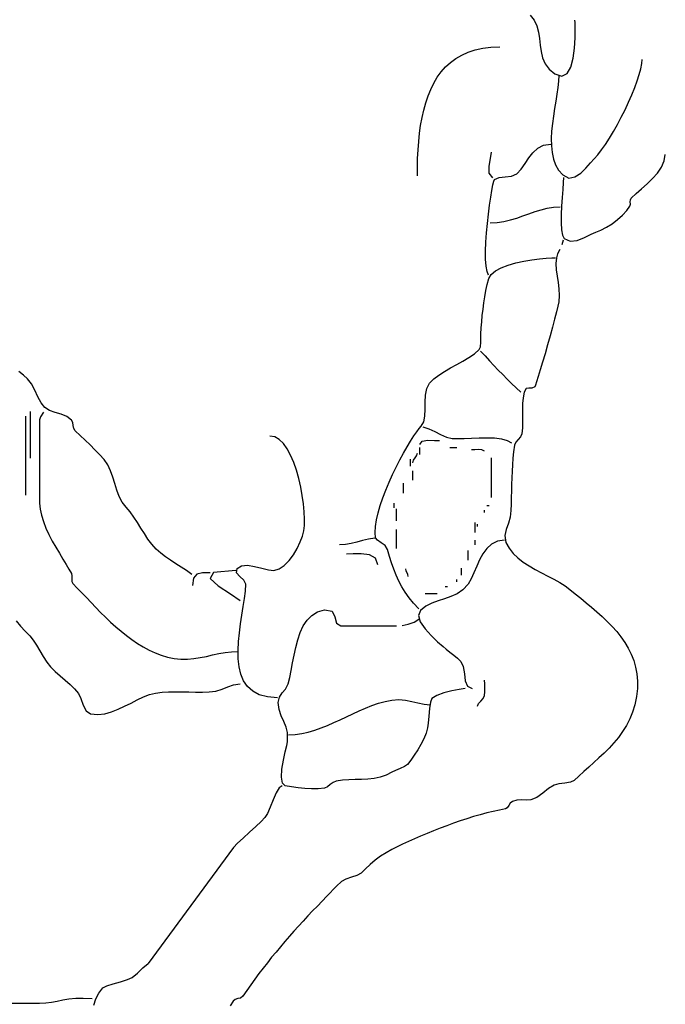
# Model space of a CAD drawing. Extents: x 0.04 to 3.37, y 0.04 to 5.73.
# Tile 4 of 5: x 1.49 to 2.88, y 2.27 to 4.39. Entities that reach past the tile are written whole.
import ezdxf

# ---------------------------------------------------------------- set-up
doc = ezdxf.new("R2010")
doc.units = 0

msp = doc.modelspace()

# ---------------------------------------------------------------- linework, layer by layer
at = {"color": 7, "linetype": 'CONTINUOUS'}
for p, q in [((2.58855, 4.40355), (2.5971, 4.3925)), ((2.5971, 4.3925), (2.60265, 4.38015)), ((2.60265, 4.38015), (2.60605, 4.3669)), ((2.6852, 4.3873), (2.685, 4.393)), ((2.6855, 4.37355), (2.6852, 4.3873)), ((2.60605, 4.3669), (2.6082, 4.353)), ((2.6853, 4.35435), (2.6855, 4.37355)), ((2.6082, 4.353), (2.60985, 4.3389)), ((2.60985, 4.3389), (2.61195, 4.3249)), ((2.684, 4.33245), (2.6853, 4.35435)), ((2.428, 4.3099), (2.4407, 4.3173)), ((2.4407, 4.3173), (2.4546, 4.32355)), ((2.4546, 4.32355), (2.46975, 4.32845)), ((2.46975, 4.32845), (2.48615, 4.33205)), ((2.48615, 4.33205), (2.5039, 4.33425)), ((2.5039, 4.33425), (2.523, 4.335)), ((2.61195, 4.3249), (2.6153, 4.31135)), ((2.68105, 4.31055), (2.684, 4.33245)), ((2.40595, 4.2917), (2.41645, 4.30135)), ((2.41645, 4.30135), (2.428, 4.3099)), ((2.6153, 4.31135), (2.62075, 4.29855)), ((2.62075, 4.29855), (2.62915, 4.2869)), ((2.6759, 4.2913), (2.68105, 4.31055)), ((2.8272, 4.28795), (2.82925, 4.29885)), ((2.82925, 4.29885), (2.83, 4.308)), ((2.388, 4.26935), (2.39645, 4.281)), ((2.39645, 4.281), (2.40595, 4.2917)), ((2.62915, 4.2869), (2.64145, 4.27665)), ((2.64145, 4.27665), (2.65665, 4.2717)), ((2.65, 4.273), (2.6495, 4.2608)), ((2.65665, 4.2717), (2.66795, 4.27745)), ((2.66795, 4.27745), (2.6759, 4.2913)), ((2.8194, 4.26175), (2.82385, 4.2755)), ((2.82385, 4.2755), (2.8272, 4.28795)), ((2.3738, 4.24335), (2.38045, 4.25675)), ((2.38045, 4.25675), (2.388, 4.26935)), ((2.6495, 4.2608), (2.6481, 4.2474)), ((2.814, 4.24705), (2.8194, 4.26175)), ((2.368, 4.22915), (2.3738, 4.24335)), ((2.6461, 4.233), (2.6437, 4.21775)), ((2.6481, 4.2474), (2.6461, 4.233)), ((2.80075, 4.2156), (2.80775, 4.23155)), ((2.80775, 4.23155), (2.814, 4.24705)), ((2.35865, 4.1986), (2.36295, 4.2142)), ((2.36295, 4.2142), (2.368, 4.22915)), ((2.6437, 4.21775), (2.6411, 4.202)), ((2.79315, 4.19945), (2.80075, 4.2156)), ((2.35505, 4.1824), (2.35865, 4.1986)), ((2.6411, 4.202), (2.6386, 4.1858)), ((2.7851, 4.1833), (2.79315, 4.19945)), ((2.3521, 4.16565), (2.35505, 4.1824)), ((2.63645, 4.1695), (2.6348, 4.1532)), ((2.6386, 4.1858), (2.63645, 4.1695)), ((2.7681, 4.1522), (2.7767, 4.16745)), ((2.7767, 4.16745), (2.7851, 4.1833)), ((2.3479, 4.13075), (2.3497, 4.1484)), ((2.3497, 4.1484), (2.3521, 4.16565)), ((2.6348, 4.1532), (2.63395, 4.1372)), ((2.7594, 4.13775), (2.7681, 4.1522)), ((2.34655, 4.1127), (2.3479, 4.13075)), ((2.61725, 4.1226), (2.633, 4.125)), ((2.63395, 4.1372), (2.63415, 4.12165)), ((2.7423, 4.11245), (2.7508, 4.12445)), ((2.7508, 4.12445), (2.7594, 4.13775)), ((2.34565, 4.09435), (2.34655, 4.1127)), ((2.503, 4.09395), (2.505, 4.108)), ((2.5855, 4.0952), (2.59435, 4.10655)), ((2.59435, 4.10655), (2.60465, 4.11605)), ((2.60465, 4.11605), (2.61725, 4.1226)), ((2.63415, 4.12165), (2.63555, 4.1068)), ((2.63555, 4.1068), (2.6385, 4.0929)), ((2.72645, 4.09355), (2.73415, 4.10205)), ((2.73415, 4.10205), (2.7423, 4.11245)), ((2.87785, 4.0887), (2.88, 4.103)), ((2.34515, 4.07575), (2.34565, 4.09435)), ((2.49995, 4.0776), (2.503, 4.09395)), ((2.56885, 4.07125), (2.5773, 4.08305)), ((2.5773, 4.08305), (2.5855, 4.0952)), ((2.6385, 4.0929), (2.64315, 4.08005)), ((2.70885, 4.0734), (2.7187, 4.0848)), ((2.7187, 4.0848), (2.72645, 4.09355)), ((2.87205, 4.07525), (2.87785, 4.0887)), ((2.345, 4.057), (2.34515, 4.07575)), ((2.50015, 4.0624), (2.49995, 4.0776)), ((2.508, 4.052), (2.50015, 4.0624)), ((2.5481, 4.0558), (2.5593, 4.06095)), ((2.5593, 4.06095), (2.56885, 4.07125)), ((2.64315, 4.08005), (2.64975, 4.06855)), ((2.64975, 4.06855), (2.65855, 4.05855)), ((2.6849, 4.05415), (2.69745, 4.06225)), ((2.69745, 4.06225), (2.70885, 4.0734)), ((2.8527, 4.05055), (2.8634, 4.06255)), ((2.8634, 4.06255), (2.87205, 4.07525)), ((2.508, 4.0371), (2.50985, 4.0451)), ((2.50985, 4.0451), (2.51125, 4.04855)), ((2.51125, 4.04855), (2.52165, 4.05325)), ((2.52165, 4.05325), (2.5347, 4.05445)), ((2.5347, 4.05445), (2.5481, 4.0558)), ((2.65855, 4.05855), (2.6718, 4.05195)), ((2.65965, 4.04195), (2.6587, 4.0272)), ((2.66, 4.053), (2.65965, 4.04195)), ((2.6718, 4.05195), (2.6849, 4.05415)), ((2.82855, 4.02845), (2.8408, 4.0392)), ((2.8408, 4.0392), (2.8527, 4.05055)), ((2.50335, 4.0104), (2.50575, 4.0253)), ((2.50575, 4.0253), (2.508, 4.0371)), ((2.6587, 4.0272), (2.6575, 4.00995)), ((2.80645, 4.00855), (2.81685, 4.01825)), ((2.81685, 4.01825), (2.82855, 4.02845)), ((2.5008, 3.99305), (2.50335, 4.0104)), ((2.6575, 4.00995), (2.65635, 3.99145)), ((2.80455, 4.00035), (2.80465, 4.0049)), ((2.8046, 3.99565), (2.80455, 4.00035)), ((2.80465, 4.0049), (2.80645, 4.00855)), ((2.4984, 3.974), (2.5008, 3.99305)), ((2.57265, 3.9701), (2.5858, 3.9749)), ((2.5858, 3.9749), (2.59895, 3.9795)), ((2.59895, 3.9795), (2.6121, 3.9836)), ((2.6121, 3.9836), (2.62545, 3.98695)), ((2.62545, 3.98695), (2.63905, 3.9892)), ((2.63905, 3.9892), (2.653, 3.99)), ((2.65635, 3.99145), (2.65555, 3.97285)), ((2.7878, 3.97175), (2.79685, 3.98165)), ((2.79685, 3.98165), (2.80355, 3.99145)), ((2.80355, 3.99145), (2.8046, 3.99565)), ((2.4943, 3.9334), (2.49615, 3.9539)), ((2.49615, 3.9539), (2.4984, 3.974)), ((2.502, 3.955), (2.5171, 3.9558)), ((2.5171, 3.9558), (2.53165, 3.95805)), ((2.53165, 3.95805), (2.54565, 3.9614)), ((2.54565, 3.9614), (2.5593, 3.9655)), ((2.5593, 3.9655), (2.57265, 3.9701)), ((2.65555, 3.97285), (2.65535, 3.95535)), ((2.65535, 3.95535), (2.65605, 3.94015)), ((2.75295, 3.9455), (2.76515, 3.95325)), ((2.76515, 3.95325), (2.777, 3.96215)), ((2.777, 3.96215), (2.7878, 3.97175)), ((2.49295, 3.9133), (2.4943, 3.9334)), ((2.65605, 3.94015), (2.658, 3.92845)), ((2.72, 3.93075), (2.73, 3.9353)), ((2.73, 3.9353), (2.741, 3.9394)), ((2.741, 3.9394), (2.75295, 3.9455)), ((2.49225, 3.8942), (2.49295, 3.9133)), ((2.65965, 3.918), (2.65665, 3.90765)), ((2.658, 3.92845), (2.66145, 3.92145)), ((2.66145, 3.92145), (2.67445, 3.91545)), ((2.67445, 3.91545), (2.69005, 3.91735)), ((2.69005, 3.91735), (2.70595, 3.9236)), ((2.70595, 3.9236), (2.72, 3.93075)), ((2.4923, 3.87685), (2.49225, 3.8942)), ((2.65215, 3.89785), (2.64775, 3.8886)), ((2.4933, 3.8619), (2.4923, 3.87685)), ((2.541, 3.86385), (2.55765, 3.86855)), ((2.55765, 3.86855), (2.57505, 3.8723)), ((2.57505, 3.8723), (2.59235, 3.87525)), ((2.59235, 3.87525), (2.6087, 3.8774)), ((2.6087, 3.8774), (2.62315, 3.8789)), ((2.62315, 3.8789), (2.63485, 3.87975)), ((2.63485, 3.87975), (2.643, 3.88)), ((2.645, 3.88), (2.64405, 3.8673)), ((2.64775, 3.8886), (2.645, 3.88)), ((2.4954, 3.85005), (2.4933, 3.8619)), ((2.49865, 3.842), (2.4954, 3.85005)), ((2.50415, 3.8439), (2.51335, 3.8516)), ((2.51335, 3.8516), (2.52595, 3.85825)), ((2.52595, 3.85825), (2.541, 3.86385)), ((2.64405, 3.8673), (2.6448, 3.854)), ((2.6448, 3.854), (2.6466, 3.8404)), ((2.4959, 3.822), (2.49915, 3.835)), ((2.49915, 3.835), (2.50415, 3.8439)), ((2.6466, 3.8404), (2.6487, 3.8265)), ((2.6487, 3.8265), (2.65045, 3.81255)), ((2.4906, 3.79555), (2.49305, 3.80885)), ((2.49305, 3.80885), (2.4959, 3.822)), ((2.65045, 3.81255), (2.6511, 3.79865)), ((2.4885, 3.78215), (2.4906, 3.79555)), ((2.65, 3.785), (2.6481, 3.77555)), ((2.6511, 3.79865), (2.65, 3.785)), ((2.4852, 3.7552), (2.48675, 3.7687)), ((2.48675, 3.7687), (2.4885, 3.78215)), ((2.6451, 3.76275), (2.64115, 3.7472)), ((2.6481, 3.77555), (2.6451, 3.76275)), ((2.4828, 3.7283), (2.4839, 3.74175)), ((2.4839, 3.74175), (2.4852, 3.7552)), ((2.64115, 3.7472), (2.6365, 3.7297)), ((2.4818, 3.715), (2.4828, 3.7283)), ((2.6365, 3.7297), (2.63135, 3.71095)), ((2.48175, 3.7075), (2.4818, 3.715)), ((2.48185, 3.69745), (2.48175, 3.7075)), ((2.63135, 3.71095), (2.62595, 3.69165)), ((2.4682, 3.67245), (2.47855, 3.68145)), ((2.47855, 3.68145), (2.4811, 3.68775)), ((2.4811, 3.68775), (2.48185, 3.69745)), ((2.4814, 3.67845), (2.4911, 3.66775)), ((2.62595, 3.69165), (2.6205, 3.6725)), ((2.4299, 3.64915), (2.4434, 3.6565)), ((2.4434, 3.6565), (2.4563, 3.6642)), ((2.4563, 3.6642), (2.4682, 3.67245)), ((2.4911, 3.66775), (2.50065, 3.65735)), ((2.50065, 3.65735), (2.51015, 3.64715)), ((2.6205, 3.6725), (2.6152, 3.65425)), ((2.4033, 3.6344), (2.4164, 3.64185)), ((2.4164, 3.64185), (2.4299, 3.64915)), ((2.51015, 3.64715), (2.51965, 3.6372)), ((2.51965, 3.6372), (2.52915, 3.62745)), ((2.61025, 3.63765), (2.6059, 3.6233)), ((2.6152, 3.65425), (2.61025, 3.63765)), ((1.49485, 3.6264), (1.4848, 3.63425)), ((1.50355, 3.61855), (1.49485, 3.6264)), ((1.5121, 3.6075), (1.50355, 3.61855)), ((2.37145, 3.60895), (2.38035, 3.6182)), ((2.38035, 3.6182), (2.3911, 3.6266)), ((2.3911, 3.6266), (2.4033, 3.6344)), ((2.52915, 3.62745), (2.5387, 3.61785)), ((2.5387, 3.61785), (2.5483, 3.60845)), ((2.6059, 3.6233), (2.6024, 3.61205)), ((1.5195, 3.59405), (1.5121, 3.6075)), ((1.52645, 3.57995), (1.5195, 3.59405)), ((2.36275, 3.5834), (2.3655, 3.5974)), ((2.3655, 3.5974), (2.37145, 3.60895)), ((2.5483, 3.60845), (2.55805, 3.59915)), ((2.55805, 3.59915), (2.568, 3.59)), ((2.57995, 3.5973), (2.57565, 3.59)), ((2.5858, 3.59865), (2.57995, 3.5973)), ((2.59235, 3.59855), (2.5858, 3.59865)), ((2.59855, 3.60145), (2.59235, 3.59855)), ((2.59985, 3.6045), (2.59855, 3.60145)), ((2.6024, 3.61205), (2.59985, 3.6045)), ((1.5335, 3.56685), (1.52645, 3.57995)), ((2.362, 3.56815), (2.36275, 3.5834)), ((2.5731, 3.5776), (2.57195, 3.56485)), ((2.57565, 3.59), (2.5731, 3.5776)), ((1.54145, 3.55645), (1.5335, 3.56685)), ((1.55105, 3.5502), (1.54145, 3.55645)), ((1.5633, 3.54605), (1.55105, 3.5502)), ((2.36135, 3.5382), (2.36195, 3.5527)), ((2.36195, 3.5527), (2.362, 3.56815)), ((2.57195, 3.56485), (2.5717, 3.5518)), ((2.5717, 3.5518), (2.57185, 3.53865)), ((1.5, 3.367), (1.5, 3.538)), ((1.51, 3.447), (1.51, 3.548)), ((1.53155, 3.5366), (1.53, 3.53)), ((1.53, 3.53), (1.53, 3.35)), ((1.53845, 3.5464), (1.53155, 3.5366)), ((1.57645, 3.54225), (1.5633, 3.54605)), ((1.5889, 3.5372), (1.57645, 3.54225)), ((1.59895, 3.5293), (1.5889, 3.5372)), ((1.60145, 3.52385), (1.59895, 3.5293)), ((2.359, 3.52575), (2.36135, 3.5382)), ((2.57185, 3.53865), (2.57195, 3.52555)), ((1.6025, 3.5175), (1.60145, 3.52385)), ((1.60365, 3.5113), (1.6025, 3.5175)), ((1.60645, 3.50645), (1.60365, 3.5113)), ((2.34375, 3.50425), (2.34915, 3.5114)), ((2.34915, 3.5114), (2.35355, 3.51645)), ((2.35355, 3.51645), (2.359, 3.52575)), ((2.357, 3.515), (2.3697, 3.51065)), ((2.3697, 3.51065), (2.3825, 3.50455)), ((2.5716, 3.51265), (2.57025, 3.5)), ((2.57195, 3.52555), (2.5716, 3.51265)), ((1.6173, 3.49625), (1.60645, 3.50645)), ((1.6281, 3.48605), (1.6173, 3.49625)), ((1.63875, 3.4758), (1.6281, 3.48605)), ((2.0373, 3.49305), (2.027, 3.495)), ((2.0469, 3.48745), (2.0373, 3.49305)), ((2.05585, 3.4787), (2.0469, 3.48745)), ((2.33055, 3.4842), (2.3375, 3.4951)), ((2.3375, 3.4951), (2.34375, 3.50425)), ((2.3553, 3.48405), (2.3677, 3.48615)), ((2.3677, 3.48615), (2.382, 3.4857)), ((2.382, 3.4857), (2.393, 3.485)), ((2.3825, 3.50455), (2.3952, 3.49815)), ((2.3952, 3.49815), (2.4077, 3.49275)), ((2.4077, 3.49275), (2.42, 3.4898)), ((2.42, 3.4898), (2.4316, 3.4893)), ((2.4316, 3.4893), (2.44575, 3.48965)), ((2.44575, 3.48965), (2.4616, 3.4904)), ((2.4616, 3.4904), (2.4784, 3.49115)), ((2.4784, 3.49115), (2.4953, 3.49145)), ((2.4953, 3.49145), (2.51155, 3.4909)), ((2.51155, 3.4909), (2.52625, 3.4891)), ((2.52625, 3.4891), (2.5387, 3.4856)), ((2.5625, 3.4875), (2.55765, 3.4819)), ((2.56735, 3.49305), (2.5625, 3.4875)), ((2.57025, 3.5), (2.56735, 3.49305)), ((1.6492, 3.4654), (1.63875, 3.4758)), ((1.6593, 3.45495), (1.6492, 3.4654)), ((2.06405, 3.46725), (2.05585, 3.4787)), ((2.0715, 3.4535), (2.06405, 3.46725)), ((2.31535, 3.45815), (2.32315, 3.47185)), ((2.32315, 3.47185), (2.33055, 3.4842)), ((2.35, 3.477), (2.3553, 3.48405)), ((2.35, 3.455), (2.35, 3.47)), ((2.415, 3.47), (2.43, 3.47)), ((2.4688, 3.4654), (2.462, 3.465)), ((2.4768, 3.4658), (2.4688, 3.4654)), ((2.48435, 3.46505), (2.4768, 3.4658)), ((2.49, 3.462), (2.48435, 3.46505)), ((2.5387, 3.4856), (2.548, 3.48)), ((2.55465, 3.475), (2.5526, 3.46115)), ((2.55765, 3.4819), (2.55465, 3.475)), ((1.66905, 3.4443), (1.6593, 3.45495)), ((1.67715, 3.4329), (1.66905, 3.4443)), ((2.0782, 3.43795), (2.0715, 3.4535)), ((2.2994, 3.42785), (2.30735, 3.44345)), ((2.30735, 3.44345), (2.31535, 3.45815)), ((2.33, 3.43), (2.33, 3.445)), ((2.335, 3.437), (2.33655, 3.4432)), ((2.33655, 3.4432), (2.34, 3.4478)), ((2.34, 3.4478), (2.34345, 3.4522)), ((2.34345, 3.4522), (2.345, 3.458)), ((2.505, 3.362), (2.505, 3.448)), ((2.5511, 3.44715), (2.55, 3.4331)), ((2.5526, 3.46115), (2.5511, 3.44715)), ((1.68325, 3.4201), (1.67715, 3.4329)), ((2.08405, 3.421), (2.0782, 3.43795)), ((2.29155, 3.4117), (2.2994, 3.42785)), ((2.55, 3.4331), (2.54925, 3.41895)), ((1.68805, 3.40635), (1.68325, 3.4201)), ((1.6922, 3.3922), (1.68805, 3.40635)), ((2.08915, 3.40315), (2.08405, 3.421)), ((2.0934, 3.3848), (2.08915, 3.40315)), ((2.284, 3.3951), (2.29155, 3.4117)), ((2.335, 3.4), (2.335, 3.42)), ((2.54875, 3.4048), (2.5484, 3.39055)), ((2.54925, 3.41895), (2.54875, 3.4048)), ((1.69645, 3.37815), (1.6922, 3.3922)), ((2.09675, 3.36645), (2.0934, 3.3848)), ((2.27695, 3.37835), (2.284, 3.3951)), ((2.315, 3.372), (2.315, 3.393)), ((2.5484, 3.39055), (2.54805, 3.37635)), ((1.70145, 3.36465), (1.69645, 3.37815)), ((1.70785, 3.35225), (1.70145, 3.36465)), ((2.09925, 3.3485), (2.09675, 3.36645)), ((2.265, 3.3452), (2.27055, 3.36165)), ((2.27055, 3.36165), (2.27695, 3.37835)), ((2.5477, 3.3622), (2.54715, 3.34805)), ((2.54805, 3.37635), (2.5477, 3.3622)), ((1.53, 3.35), (1.531, 3.33735)), ((1.531, 3.33735), (1.5338, 3.32405)), ((1.71645, 3.34145), (1.70785, 3.35225)), ((1.72545, 3.3313), (1.71645, 3.34145)), ((2.10085, 3.33145), (2.09925, 3.3485)), ((2.26035, 3.32925), (2.265, 3.3452)), ((2.295, 3.34), (2.295, 3.35)), ((2.3, 3.312), (2.3, 3.338)), ((2.495, 3.345), (2.5, 3.345)), ((2.54715, 3.34805), (2.5464, 3.334)), ((1.5338, 3.32405), (1.5381, 3.3103)), ((1.7336, 3.3202), (1.72545, 3.3313)), ((1.74115, 3.30845), (1.7336, 3.3202)), ((2.10155, 3.3157), (2.10085, 3.33145)), ((2.10125, 3.30175), (2.10155, 3.3157)), ((2.2569, 3.31405), (2.26035, 3.32925)), ((2.49, 3.33), (2.49, 3.335)), ((2.5453, 3.32), (2.54185, 3.30655)), ((2.5464, 3.334), (2.5453, 3.32)), ((1.5381, 3.3103), (1.54365, 3.29635)), ((1.54365, 3.29635), (1.55015, 3.2823)), ((1.7485, 3.2964), (1.74115, 3.30845)), ((1.7559, 3.2843), (1.7485, 3.2964)), ((2.1, 3.29), (2.10125, 3.30175)), ((2.25405, 3.2867), (2.25475, 3.2998)), ((2.25475, 3.2998), (2.2569, 3.31405)), ((2.47, 3.287), (2.47, 3.308)), ((2.475, 3.3), (2.475, 3.305)), ((2.54185, 3.30655), (2.53665, 3.29345)), ((1.55015, 3.2823), (1.5573, 3.2684)), ((1.7636, 3.27255), (1.7559, 3.2843)), ((2.09245, 3.2663), (2.09725, 3.27915)), ((2.09725, 3.27915), (2.1, 3.29)), ((2.253, 3.27475), (2.23965, 3.27245)), ((2.255, 3.275), (2.25405, 3.2867)), ((2.25895, 3.2699), (2.255, 3.275)), ((2.3, 3.252), (2.3, 3.293)), ((2.53665, 3.29345), (2.5335, 3.28)), ((2.5335, 3.28), (2.53605, 3.26545)), ((1.5573, 3.2684), (1.56485, 3.25485)), ((1.56485, 3.25485), (1.5725, 3.2418)), ((1.77205, 3.26135), (1.7636, 3.27255)), ((1.78145, 3.25105), (1.77205, 3.26135)), ((2.07765, 3.2388), (2.0858, 3.2525)), ((2.0858, 3.2525), (2.09245, 3.2663)), ((2.18995, 3.26085), (2.177, 3.26)), ((2.20245, 3.26305), (2.18995, 3.26085)), ((2.21465, 3.2661), (2.20245, 3.26305)), ((2.227, 3.2694), (2.21465, 3.2661)), ((2.23965, 3.27245), (2.227, 3.2694)), ((2.26685, 3.2647), (2.25895, 3.2699)), ((2.2752, 3.2584), (2.26685, 3.2647)), ((2.28065, 3.25), (2.2752, 3.2584)), ((2.47, 3.26), (2.47, 3.27)), ((2.4949, 3.25235), (2.4865, 3.24075)), ((2.5051, 3.26165), (2.4949, 3.25235)), ((2.51765, 3.2678), (2.5051, 3.26165)), ((2.533, 3.27), (2.51765, 3.2678)), ((2.53605, 3.26545), (2.5429, 3.25295)), ((2.5429, 3.25295), (2.55165, 3.24175)), ((1.5725, 3.2418), (1.58, 3.22945)), ((1.7913, 3.24225), (1.78145, 3.25105)), ((1.8018, 3.2342), (1.7913, 3.24225)), ((1.8127, 3.2267), (1.8018, 3.2342)), ((2.0682, 3.22615), (2.07765, 3.2388)), ((2.20635, 3.24055), (2.192, 3.24)), ((2.2241, 3.2407), (2.20635, 3.24055)), ((2.2415, 3.2383), (2.2241, 3.2407)), ((2.25475, 3.2311), (2.2415, 3.2383)), ((2.26, 3.217), (2.25475, 3.2311)), ((2.285, 3.23525), (2.28065, 3.25)), ((2.28945, 3.22115), (2.285, 3.23525)), ((2.455, 3.227), (2.455, 3.248)), ((2.4865, 3.24075), (2.4794, 3.22765)), ((2.55165, 3.24175), (2.56205, 3.23175)), ((2.56205, 3.23175), (2.57365, 3.2227)), ((1.58, 3.22945), (1.58705, 3.218)), ((1.58705, 3.218), (1.5933, 3.20765)), ((1.8239, 3.2194), (1.8127, 3.2267)), ((1.83535, 3.21205), (1.8239, 3.2194)), ((1.8469, 3.2044), (1.83535, 3.21205)), ((1.95645, 3.20905), (1.9658, 3.2151)), ((1.9658, 3.2151), (1.97885, 3.216)), ((1.97885, 3.216), (1.99395, 3.2135)), ((1.99395, 3.2135), (2.0094, 3.2096)), ((2.0094, 3.2096), (2.02365, 3.20615)), ((2.0466, 3.20825), (2.05775, 3.21565)), ((2.05775, 3.21565), (2.0682, 3.22615)), ((2.29415, 3.20765), (2.28945, 3.22115)), ((2.44, 3.195), (2.44, 3.21)), ((2.47315, 3.21375), (2.4672, 3.1999)), ((2.4794, 3.22765), (2.47315, 3.21375)), ((2.57365, 3.2227), (2.58625, 3.21445)), ((2.58625, 3.21445), (2.59945, 3.20685)), ((1.5933, 3.20765), (1.59855, 3.19855)), ((1.59855, 3.19855), (1.59975, 3.1932)), ((1.59975, 3.1932), (1.59945, 3.18705)), ((1.8584, 3.1962), (1.8469, 3.2044)), ((1.8623, 3.1882), (1.86, 3.172)), ((1.8693, 3.1965), (1.8623, 3.1882)), ((1.88115, 3.19955), (1.8693, 3.1965)), ((1.898, 3.2), (1.88115, 3.19955)), ((1.9052, 3.2001), (1.8977, 3.18775)), ((1.953, 3.205), (1.9052, 3.2001)), ((1.95495, 3.19965), (1.95645, 3.20905)), ((1.96195, 3.19175), (1.95495, 3.19965)), ((1.97085, 3.18395), (1.96195, 3.19175)), ((2.02365, 3.20615), (2.035, 3.205)), ((2.035, 3.205), (2.0466, 3.20825)), ((2.29925, 3.1946), (2.29415, 3.20765)), ((2.30495, 3.182), (2.29925, 3.1946)), ((2.3208, 3.20375), (2.32, 3.208)), ((2.3242, 3.19625), (2.3208, 3.20375)), ((2.325, 3.192), (2.3242, 3.19625)), ((2.4672, 3.1999), (2.4611, 3.18695)), ((2.59945, 3.20685), (2.61295, 3.19965)), ((2.61295, 3.19965), (2.6265, 3.1927)), ((2.6265, 3.1927), (2.6397, 3.18585)), ((1.59945, 3.18705), (1.5994, 3.1811)), ((1.5994, 3.1811), (1.60145, 3.17645)), ((1.60145, 3.17645), (1.6111, 3.16665)), ((1.8977, 3.18775), (1.9151, 3.17135)), ((1.9151, 3.17135), (1.942, 3.1543)), ((1.975, 3.175), (1.97085, 3.18395)), ((1.97385, 3.16035), (1.975, 3.175)), ((2.3114, 3.1697), (2.30495, 3.182)), ((2.31875, 3.1576), (2.3114, 3.1697)), ((2.405, 3.17), (2.41, 3.17)), ((2.43, 3.18), (2.43, 3.185)), ((2.45435, 3.17555), (2.44325, 3.16325)), ((2.4611, 3.18695), (2.45435, 3.17555)), ((2.6397, 3.18585), (2.6523, 3.1789)), ((2.6523, 3.1789), (2.66395, 3.17165)), ((2.66395, 3.17165), (2.6743, 3.16395)), ((1.6111, 3.16665), (1.62085, 3.15655)), ((1.62085, 3.15655), (1.6308, 3.14615)), ((1.6308, 3.14615), (1.6409, 3.13565)), ((1.942, 3.1543), (1.963, 3.14)), ((1.97185, 3.14415), (1.97385, 3.16035)), ((2.3272, 3.1457), (2.31875, 3.1576)), ((2.3369, 3.13385), (2.3272, 3.1457)), ((2.362, 3.155), (2.388, 3.155)), ((2.41755, 3.14835), (2.4037, 3.14365)), ((2.43085, 3.1545), (2.41755, 3.14835)), ((2.44325, 3.16325), (2.43085, 3.1545)), ((2.6743, 3.16395), (2.6858, 3.1544)), ((2.6858, 3.1544), (2.6975, 3.14485)), ((1.6409, 3.13565), (1.6512, 3.12505)), ((1.6512, 3.12505), (1.66165, 3.1144)), ((1.96635, 3.10845), (1.96925, 3.12675)), ((1.96925, 3.12675), (1.97185, 3.14415)), ((2.348, 3.122), (2.3369, 3.13385)), ((2.36325, 3.12795), (2.35145, 3.11855)), ((2.37615, 3.13455), (2.36325, 3.12795)), ((2.38975, 3.1394), (2.37615, 3.13455)), ((2.4037, 3.14365), (2.38975, 3.1394)), ((2.6975, 3.14485), (2.7093, 3.1352)), ((2.7093, 3.1352), (2.721, 3.1254)), ((2.721, 3.1254), (2.73255, 3.11545)), ((1.66165, 3.1144), (1.6723, 3.1039)), ((1.6723, 3.1039), (1.6832, 3.09355)), ((1.9635, 3.0895), (1.96635, 3.10845)), ((2.1071, 3.0976), (2.11735, 3.1079)), ((2.11735, 3.1079), (2.1299, 3.1155)), ((2.1299, 3.1155), (2.145, 3.12)), ((2.145, 3.12), (2.16115, 3.11675)), ((2.16115, 3.11675), (2.1672, 3.1045)), ((2.1672, 3.1045), (2.17085, 3.0912)), ((2.35145, 3.11855), (2.34715, 3.1074)), ((2.34715, 3.1074), (2.3514, 3.0937)), ((2.73255, 3.11545), (2.74385, 3.10525)), ((2.74385, 3.10525), (2.75475, 3.0948)), ((1.47965, 3.09575), (1.48895, 3.08465)), ((1.48895, 3.08465), (1.4986, 3.0739)), ((1.6832, 3.09355), (1.6943, 3.08345)), ((1.6943, 3.08345), (1.7056, 3.0737)), ((1.961, 3.07035), (1.9635, 3.0895)), ((2.09215, 3.07075), (2.0988, 3.08505)), ((2.0988, 3.08505), (2.1071, 3.0976)), ((2.17085, 3.0912), (2.18, 3.085)), ((2.18, 3.085), (2.3, 3.085)), ((2.31225, 3.0859), (2.3254, 3.0887)), ((2.3254, 3.0887), (2.3379, 3.09335)), ((2.3379, 3.09335), (2.348, 3.1)), ((2.3514, 3.0937), (2.36155, 3.07885)), ((2.75475, 3.0948), (2.7652, 3.08405)), ((2.7652, 3.08405), (2.7751, 3.0729)), ((1.4986, 3.0739), (1.50855, 3.06355)), ((1.50855, 3.06355), (1.5161, 3.05455)), ((1.7056, 3.0737), (1.71715, 3.06435)), ((1.71715, 3.06435), (1.729, 3.05555)), ((1.95915, 3.0512), (1.961, 3.07035)), ((2.0868, 3.05515), (2.09215, 3.07075)), ((2.36155, 3.07885), (2.37485, 3.0642)), ((2.37485, 3.0642), (2.38875, 3.0511)), ((2.7751, 3.0729), (2.78425, 3.0614)), ((2.78425, 3.0614), (2.79265, 3.04945)), ((1.5161, 3.05455), (1.5233, 3.04345)), ((1.5233, 3.04345), (1.5305, 3.03125)), ((1.729, 3.05555), (1.7411, 3.0473)), ((1.7411, 3.0473), (1.7535, 3.03975)), ((1.7535, 3.03975), (1.76615, 3.03295)), ((1.95825, 3.03235), (1.95915, 3.0512)), ((2.08255, 3.0387), (2.0868, 3.05515)), ((2.38875, 3.0511), (2.4005, 3.0409)), ((2.4005, 3.0409), (2.4075, 3.035)), ((2.79265, 3.04945), (2.8001, 3.03705)), ((1.5305, 3.03125), (1.5378, 3.01875)), ((1.5378, 3.01875), (1.5454, 3.00685)), ((1.76615, 3.03295), (1.7791, 3.027)), ((1.7791, 3.027), (1.7924, 3.02195)), ((1.7924, 3.02195), (1.80605, 3.01795)), ((1.8764, 3.0167), (1.88985, 3.0194)), ((1.88985, 3.0194), (1.90325, 3.02235)), ((1.90325, 3.02235), (1.9167, 3.0252)), ((1.9167, 3.0252), (1.9302, 3.02765)), ((1.9302, 3.02765), (1.94395, 3.02935)), ((1.94395, 3.02935), (1.958, 3.03)), ((1.95855, 3.0142), (1.95825, 3.03235)), ((2.0759, 3.0051), (2.079, 3.02185)), ((2.079, 3.02185), (2.08255, 3.0387)), ((2.4075, 3.035), (2.4153, 3.02835)), ((2.4153, 3.02835), (2.4235, 3.02175)), ((2.4235, 3.02175), (2.43145, 3.01515)), ((2.8001, 3.03705), (2.80655, 3.0241)), ((2.80655, 3.0241), (2.81185, 3.01055)), ((1.5454, 3.00685), (1.55355, 2.99645)), ((1.80605, 3.01795), (1.82, 3.015)), ((1.82, 3.015), (1.83465, 3.0134)), ((1.83465, 3.0134), (1.8489, 3.0134)), ((1.8489, 3.0134), (1.86275, 3.0146)), ((1.86275, 3.0146), (1.8764, 3.0167)), ((1.96045, 2.997), (1.95855, 3.0142)), ((1.9642, 2.9811), (1.96045, 2.997)), ((2.0729, 2.9889), (2.0759, 3.0051)), ((2.43145, 3.01515), (2.43855, 3.00855)), ((2.43855, 3.00855), (2.4442, 2.99715)), ((2.4442, 2.99715), (2.4465, 2.98195)), ((2.81185, 3.01055), (2.81595, 2.9964)), ((1.55355, 2.99645), (1.56335, 2.98655)), ((1.56335, 2.98655), (1.574, 2.97705)), ((1.574, 2.97705), (1.58495, 2.96775)), ((1.97015, 2.9668), (1.9642, 2.9811)), ((2.0697, 2.97375), (2.0729, 2.9889)), ((2.4465, 2.98195), (2.4484, 2.9666)), ((2.81595, 2.9964), (2.81875, 2.9816)), ((2.81875, 2.9816), (2.82005, 2.96615)), ((1.58495, 2.96775), (1.5956, 2.9585)), ((1.5956, 2.9585), (1.60535, 2.94905)), ((1.9358, 2.9534), (1.94795, 2.958)), ((1.94795, 2.958), (1.963, 2.96)), ((1.97855, 2.9544), (1.97015, 2.9668)), ((1.98975, 2.9442), (1.97855, 2.9544)), ((2.06035, 2.9488), (2.066, 2.96)), ((2.066, 2.96), (2.0697, 2.97375)), ((2.4484, 2.9666), (2.4529, 2.95475)), ((2.4529, 2.95475), (2.463, 2.95)), ((2.49025, 2.95985), (2.49, 2.968)), ((2.49065, 2.95145), (2.49025, 2.95985)), ((2.82005, 2.96615), (2.81985, 2.9499)), ((1.60535, 2.94905), (1.61355, 2.9393)), ((1.61355, 2.9393), (1.6187, 2.9284)), ((1.754, 2.93175), (1.7671, 2.9368)), ((1.7671, 2.9368), (1.78, 2.94)), ((1.78, 2.94), (1.7941, 2.9418)), ((1.7941, 2.9418), (1.8084, 2.9427)), ((1.8084, 2.9427), (1.82285, 2.943)), ((1.82285, 2.943), (1.8374, 2.94285)), ((1.8374, 2.94285), (1.852, 2.9426)), ((1.852, 2.9426), (1.86665, 2.94235)), ((1.86665, 2.94235), (1.8812, 2.94245)), ((1.8812, 2.94245), (1.8957, 2.94315)), ((1.8957, 2.94315), (1.91, 2.9446)), ((1.91, 2.9446), (1.924, 2.94825)), ((1.924, 2.94825), (1.9358, 2.9534)), ((2.004, 2.9365), (1.98975, 2.9442)), ((2.02165, 2.9317), (2.004, 2.9365)), ((2.0475, 2.93165), (2.0534, 2.9403)), ((2.0534, 2.9403), (2.06035, 2.9488)), ((2.3868, 2.9351), (2.37645, 2.92855)), ((2.402, 2.94065), (2.3868, 2.9351)), ((2.4191, 2.945), (2.402, 2.94065)), ((2.4354, 2.94815), (2.4191, 2.945)), ((2.448, 2.95), (2.4354, 2.94815)), ((2.4869, 2.9281), (2.49, 2.935)), ((2.49, 2.935), (2.49075, 2.94305)), ((2.49075, 2.94305), (2.49065, 2.95145)), ((2.81985, 2.9499), (2.81795, 2.93285)), ((1.6187, 2.9284), (1.6238, 2.91425)), ((1.6238, 2.91425), (1.6304, 2.90155)), ((1.71345, 2.9116), (1.7272, 2.9186)), ((1.7272, 2.9186), (1.74075, 2.9255)), ((1.74075, 2.9255), (1.754, 2.93175)), ((2.043, 2.93), (2.02165, 2.9317)), ((2.045, 2.92), (2.0475, 2.93165)), ((2.04675, 2.90485), (2.045, 2.92)), ((2.2331, 2.9078), (2.24705, 2.91325)), ((2.24705, 2.91325), (2.26115, 2.91805)), ((2.26115, 2.91805), (2.27545, 2.922)), ((2.27545, 2.922), (2.29, 2.925)), ((2.29, 2.925), (2.30505, 2.92605)), ((2.30505, 2.92605), (2.31925, 2.9247)), ((2.31925, 2.9247), (2.3329, 2.92195)), ((2.3329, 2.92195), (2.34625, 2.91875)), ((2.34625, 2.91875), (2.35955, 2.9161)), ((2.35955, 2.9161), (2.373, 2.915)), ((2.37325, 2.92065), (2.37105, 2.9067)), ((2.37645, 2.92855), (2.37325, 2.92065)), ((2.475, 2.912), (2.4771, 2.91795)), ((2.4771, 2.91795), (2.4818, 2.92285)), ((2.4818, 2.92285), (2.4869, 2.9281)), ((2.8143, 2.915), (2.8095, 2.8991)), ((2.81795, 2.93285), (2.8143, 2.915)), ((1.6304, 2.90155), (1.64, 2.895)), ((1.64, 2.895), (1.6554, 2.89395)), ((1.6554, 2.89395), (1.6704, 2.89565)), ((1.6704, 2.89565), (1.6851, 2.89955)), ((1.6851, 2.89955), (1.6994, 2.90505)), ((1.6994, 2.90505), (1.71345, 2.9116)), ((2.0511, 2.8913), (2.04675, 2.90485)), ((2.05655, 2.87875), (2.0511, 2.8913)), ((2.19195, 2.8891), (2.2056, 2.89555)), ((2.2056, 2.89555), (2.2193, 2.90185)), ((2.2193, 2.90185), (2.2331, 2.9078)), ((2.37105, 2.9067), (2.3695, 2.89035)), ((2.8095, 2.8991), (2.8034, 2.8842)), ((2.06165, 2.86685), (2.05655, 2.87875)), ((2.13745, 2.86475), (2.15115, 2.8703)), ((2.15115, 2.8703), (2.16475, 2.8763)), ((2.16475, 2.8763), (2.17835, 2.8826)), ((2.17835, 2.8826), (2.19195, 2.8891)), ((2.36825, 2.87525), (2.367, 2.865)), ((2.3695, 2.89035), (2.36825, 2.87525)), ((2.7961, 2.8702), (2.78785, 2.85695)), ((2.8034, 2.8842), (2.7961, 2.8702)), ((2.065, 2.855), (2.06165, 2.86685)), ((2.065, 2.835), (2.065, 2.855)), ((2.067, 2.85), (2.08145, 2.8507)), ((2.08145, 2.8507), (2.0957, 2.8527)), ((2.0957, 2.8527), (2.10975, 2.8558)), ((2.10975, 2.8558), (2.12365, 2.8599)), ((2.12365, 2.8599), (2.13745, 2.86475)), ((2.3638, 2.8534), (2.3589, 2.84135)), ((2.367, 2.865), (2.3638, 2.8534)), ((2.78785, 2.85695), (2.77875, 2.84445)), ((2.0598, 2.81305), (2.0632, 2.82725)), ((2.0632, 2.82725), (2.065, 2.835)), ((2.35275, 2.8292), (2.34575, 2.8173)), ((2.3589, 2.84135), (2.35275, 2.8292)), ((2.76895, 2.83265), (2.7586, 2.82135)), ((2.77875, 2.84445), (2.76895, 2.83265)), ((2.056, 2.7951), (2.0598, 2.81305)), ((2.3383, 2.8059), (2.33075, 2.7954)), ((2.34575, 2.8173), (2.3383, 2.8059)), ((2.74785, 2.81055), (2.73685, 2.80015)), ((2.7586, 2.82135), (2.74785, 2.81055)), ((2.0529, 2.77615), (2.056, 2.7951)), ((2.32355, 2.78605), (2.3173, 2.7815)), ((2.33075, 2.7954), (2.32355, 2.78605)), ((2.72575, 2.7901), (2.71475, 2.78025)), ((2.73685, 2.80015), (2.72575, 2.7901)), ((2.05175, 2.75885), (2.0529, 2.77615)), ((2.29, 2.7693), (2.27765, 2.76275)), ((2.29785, 2.77315), (2.29, 2.7693)), ((2.3078, 2.7772), (2.29785, 2.77315)), ((2.3173, 2.7815), (2.3078, 2.7772)), ((2.70395, 2.7706), (2.6935, 2.761)), ((2.71475, 2.78025), (2.70395, 2.7706)), ((2.05375, 2.7459), (2.05175, 2.75885)), ((2.06, 2.74), (2.05375, 2.7459)), ((2.1571, 2.7425), (2.1513, 2.73775)), ((2.1631, 2.7473), (2.1571, 2.7425)), ((2.17, 2.7503), (2.1631, 2.7473)), ((2.18345, 2.75215), (2.17, 2.7503)), ((2.1971, 2.75305), (2.18345, 2.75215)), ((2.2108, 2.7534), (2.1971, 2.75305)), ((2.22455, 2.75365), (2.2108, 2.7534)), ((2.2382, 2.75425), (2.22455, 2.75365)), ((2.25165, 2.7557), (2.2382, 2.75425)), ((2.26485, 2.75835), (2.25165, 2.7557)), ((2.27765, 2.76275), (2.26485, 2.75835)), ((2.65015, 2.74435), (2.64, 2.74165)), ((2.6629, 2.7457), (2.65015, 2.74435)), ((2.6751, 2.7475), (2.6629, 2.7457)), ((2.68355, 2.75145), (2.6751, 2.7475)), ((2.6935, 2.761), (2.68355, 2.75145)), ((2.0406, 2.72465), (2.034, 2.7098)), ((2.04705, 2.7357), (2.0406, 2.72465)), ((2.053, 2.74), (2.04705, 2.7357)), ((2.0734, 2.7378), (2.06, 2.74)), ((2.0875, 2.73575), (2.0734, 2.7378)), ((2.10195, 2.73415), (2.0875, 2.73575)), ((2.1165, 2.7333), (2.10195, 2.73415)), ((2.13095, 2.7335), (2.1165, 2.7333)), ((2.145, 2.735), (2.13095, 2.7335)), ((2.1513, 2.73775), (2.145, 2.735)), ((2.6155, 2.7241), (2.60245, 2.71505)), ((2.6283, 2.73405), (2.6155, 2.7241)), ((2.64, 2.74165), (2.6283, 2.73405)), ((2.034, 2.7098), (2.02755, 2.694)), ((2.54545, 2.70255), (2.54215, 2.69735)), ((2.55, 2.70625), (2.54545, 2.70255)), ((2.55995, 2.70885), (2.55, 2.70625)), ((2.56995, 2.70935), (2.55995, 2.70885)), ((2.57995, 2.70925), (2.56995, 2.70935)), ((2.59, 2.71), (2.57995, 2.70925)), ((2.60245, 2.71505), (2.59, 2.71)), ((2.0215, 2.6802), (2.01625, 2.67125)), ((2.02755, 2.694), (2.0215, 2.6802)), ((2.4948, 2.68135), (2.48075, 2.6776)), ((2.5086, 2.6847), (2.4948, 2.68135)), ((2.522, 2.6876), (2.5086, 2.6847)), ((2.535, 2.69), (2.522, 2.6876)), ((2.53905, 2.69255), (2.535, 2.69)), ((2.54215, 2.69735), (2.53905, 2.69255)), ((2.00825, 2.66305), (1.99645, 2.6521)), ((2.01625, 2.67125), (2.00825, 2.66305)), ((2.423, 2.6591), (2.4085, 2.65385)), ((2.43755, 2.6642), (2.423, 2.6591)), ((2.4521, 2.66895), (2.43755, 2.6642)), ((2.4665, 2.67345), (2.4521, 2.66895)), ((2.48075, 2.6776), (2.4665, 2.67345)), ((1.9828, 2.63975), (1.96895, 2.62725)), ((1.99645, 2.6521), (1.9828, 2.63975)), ((2.36585, 2.637), (2.3521, 2.6312)), ((2.37985, 2.64275), (2.36585, 2.637)), ((2.3941, 2.64835), (2.37985, 2.64275)), ((2.4085, 2.65385), (2.3941, 2.64835)), ((1.95685, 2.61595), (1.94825, 2.6071)), ((1.96895, 2.62725), (1.95685, 2.61595)), ((2.32575, 2.61955), (2.31325, 2.6138)), ((2.3387, 2.6254), (2.32575, 2.61955)), ((2.3521, 2.6312), (2.3387, 2.6254)), ((2.27745, 2.59555), (2.26555, 2.58775)), ((2.29, 2.6025), (2.27745, 2.59555)), ((2.30135, 2.6081), (2.29, 2.6025)), ((2.31325, 2.6138), (2.30135, 2.6081)), ((2.25425, 2.5792), (2.24345, 2.5702)), ((2.26555, 2.58775), (2.25425, 2.5792)), ((2.22355, 2.55145), (2.21475, 2.5464)), ((2.23325, 2.56085), (2.22355, 2.55145)), ((2.24345, 2.5702), (2.23325, 2.56085)), ((2.18145, 2.53355), (2.1709, 2.52305)), ((2.1904, 2.53875), (2.18145, 2.53355)), ((2.20265, 2.54265), (2.1904, 2.53875)), ((2.21475, 2.5464), (2.20265, 2.54265)), ((2.1709, 2.52305), (2.15, 2.50185)), ((2.13965, 2.4912), (2.1293, 2.4805)), ((2.15, 2.50185), (2.13965, 2.4912)), ((2.11905, 2.46975), (2.10885, 2.45895)), ((2.1293, 2.4805), (2.11905, 2.46975)), ((2.09875, 2.4481), (2.08875, 2.43715)), ((2.10885, 2.45895), (2.09875, 2.4481)), ((2.0788, 2.42615), (2.06895, 2.41505)), ((2.08875, 2.43715), (2.0788, 2.42615)), ((2.0592, 2.40385), (2.04955, 2.39255)), ((2.06895, 2.41505), (2.0592, 2.40385)), ((2.04, 2.3812), (2.0306, 2.3697)), ((2.04955, 2.39255), (2.04, 2.3812)), ((2.0306, 2.3697), (2.02135, 2.3581)), ((1.7413, 2.3355), (1.7525, 2.3467)), ((1.7525, 2.3467), (1.76445, 2.35605)), ((2.01215, 2.34635), (2.00315, 2.3345)), ((2.02135, 2.3581), (2.01215, 2.34635)), ((1.68855, 2.31255), (1.70465, 2.31705)), ((1.70465, 2.31705), (1.71955, 2.3216)), ((1.71955, 2.3216), (1.73, 2.32605)), ((1.73, 2.32605), (1.7413, 2.3355)), ((1.9943, 2.3225), (1.98555, 2.3104)), ((2.00315, 2.3345), (1.9943, 2.3225)), ((1.65745, 2.29225), (1.66645, 2.30355)), ((1.66645, 2.30355), (1.6747, 2.308)), ((1.6747, 2.308), (1.68855, 2.31255)), ((1.977, 2.29815), (1.96855, 2.2857)), ((1.98555, 2.3104), (1.977, 2.29815)), ((1.56795, 2.2745), (1.55585, 2.2723)), ((1.58025, 2.27695), (1.56795, 2.2745)), ((1.5933, 2.2791), (1.58025, 2.27695)), ((1.60775, 2.2806), (1.5933, 2.2791)), ((1.6241, 2.28105), (1.60775, 2.2806)), ((1.643, 2.28), (1.6241, 2.28105)), ((1.64705, 2.2666), (1.65135, 2.2798)), ((1.65135, 2.2798), (1.65745, 2.29225)), ((1.9475, 2.275), (1.9411, 2.2651)), ((1.95205, 2.279), (1.9475, 2.275)), ((1.95785, 2.2805), (1.95205, 2.279)), ((1.96375, 2.2819), (1.95785, 2.2805)), ((1.96855, 2.2857), (1.96375, 2.2819)), ((1.53, 2.27), (1.38, 2.27)), ((1.5434, 2.27065), (1.53, 2.27)), ((1.55585, 2.2723), (1.5434, 2.27065))]:
    msp.add_line(p, q, dxfattribs=at)
at = {"layer": '11', "color": 7, "linetype": 'CONTINUOUS'}
msp.add_line((1.94825, 2.6071), (1.76445, 2.35605), dxfattribs=at)

doc.saveas('drawing.dxf')
